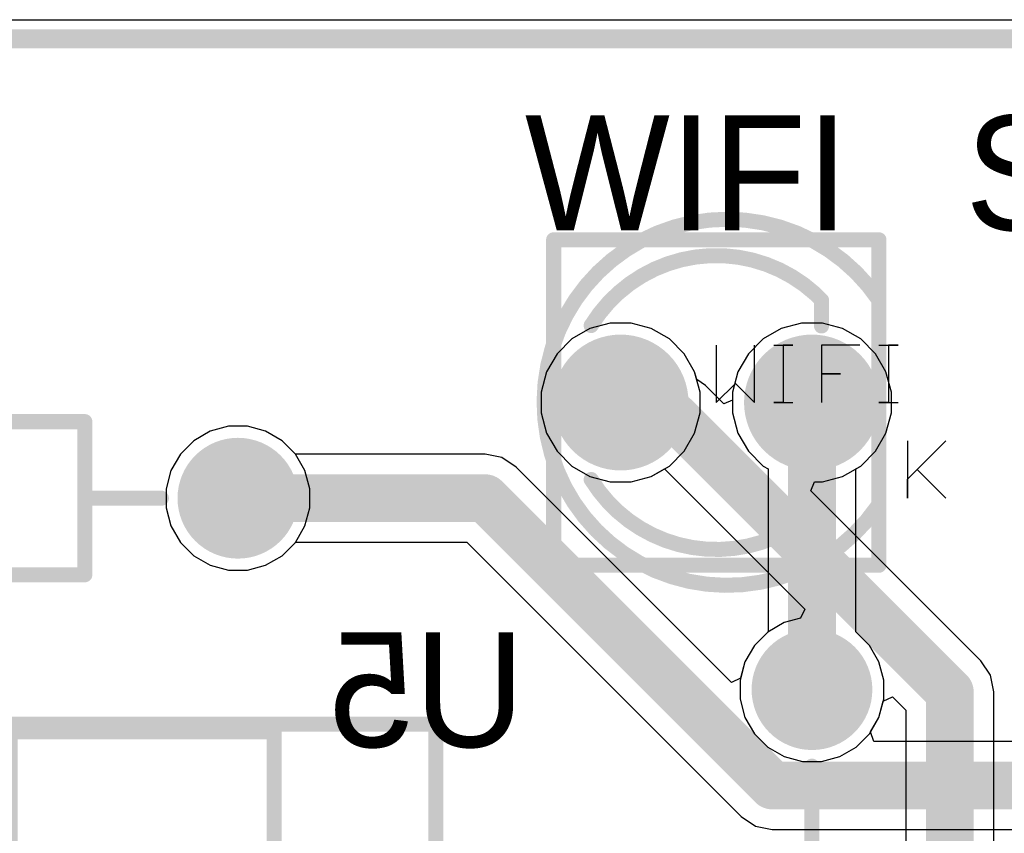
# Model space of a CAD drawing. Header units: millimetres. Extents: x 1.79 to 6.42, y 2.45 to 4.75.
# Tile 31 of 34: x 4.59 to 5.1, y 4.32 to 4.75. Entities that reach past the tile are written whole.
import ezdxf

# ---------------------------------------------------------------- set-up
doc = ezdxf.new("R2010")
doc.units = ezdxf.units.MM
doc.header["$MEASUREMENT"] = 0
for name, color, linetype in [('BottomLayer', 5, 'Continuous'), ('BottomOverlay', 54, 'Continuous'), ('BottomPaste', 16, 'Continuous'), ('BottomSolder', 6, 'Continuous'), ('Mechanical13', 56, 'Continuous'), ('Mechanical15', 56, 'Continuous'), ('Mechanical20', 56, 'Continuous'), ('Mechanical21', 56, 'Continuous'), ('Mechanical23', 56, 'Continuous'), ('Mechanical24', 56, 'Continuous'), ('MultiLayer', 9, 'Continuous'), ('PadHoleLayer', 156, 'Continuous'), ('TopLayer', 1, 'Continuous'), ('TopOverlay', 2, 'Continuous'), ('TopSolder', 216, 'Continuous')]:
    doc.layers.add(name, color=color, linetype=linetype)

# ---------------------------------------------------------------- blocks, each defined once
blk = doc.blocks.new('T____3___2')
at = {"layer": 'BottomLayer', "const_width": 0.0315}
for points in [[(-0.06575, 0, 1), (-0.03425, 0, 1)], [(0.03425, 0, 1), (0.06575, 0, 1)]]:
    blk.add_lwpolyline(points, format="xyb", close=True, dxfattribs=at)
at = {"layer": 'BottomSolder', "const_width": 0.0355}
for points in [[(-0.06775, 0, 1), (-0.03225, 0, 1)], [(0.03225, 0, 1), (0.06775, 0, 1)]]:
    blk.add_lwpolyline(points, format="xyb", close=True, dxfattribs=at)
at = {"layer": 'Mechanical13', "const_width": 0.00787}
for points in [[(-0.085, 0.085), (0.085, 0.085)], [(-0.085, -0.085), (-0.085, 0.085)], [(0.085, -0.085), (0.085, 0.085)], [(-0.085, -0.085), (0.085, -0.085)]]:
    blk.add_lwpolyline(points, dxfattribs=at)
at = {"layer": 'Mechanical13', "const_width": 0.00394}
for points in [[(-0.08697, 0.085, 1), (-0.08303, 0.085, 1)], [(-0.08697, 0.085, 1), (-0.08303, 0.085, 1)], [(0.08303, 0.085, 1), (0.08697, 0.085, 1)], [(0.08303, 0.085, 1), (0.08697, 0.085, 1)], [(-0.08697, -0.085, 1), (-0.08303, -0.085, 1)], [(-0.08697, -0.085, 1), (-0.08303, -0.085, 1)], [(0.08303, -0.085, 1), (0.08697, -0.085, 1)], [(0.08303, -0.085, 1), (0.08697, -0.085, 1)]]:
    blk.add_lwpolyline(points, format="xyb", close=True, dxfattribs=at)
at = {"layer": 'Mechanical15'}
for p, q in [((0, 0.02999), (0, 0)), ((0.01999, 0), (0.01999, 0.02999)), ((0.02999, 0.02999), (0.03999, 0.02999)), ((0.03999, 0.02999), (0.03499, 0.02999)), ((0.03499, 0.02999), (0.03499, 0)), ((0.07498, 0.02999), (0.05498, 0.02999)), ((0.05498, 0.02999), (0.05498, 0.015)), ((0.08497, 0.02999), (0.09497, 0.02999)), ((0.09497, 0.02999), (0.08997, 0.02999)), ((0.08997, 0.02999), (0.08997, 0)), ((0.05498, 0.015), (0.06498, 0.015)), ((0.06498, 0.015), (0.05498, 0.015)), ((0.05498, 0.015), (0.05498, 0)), ((0, 0), (0.01, 0.01)), ((0.01, 0.01), (0.01999, 0)), ((0.03499, 0), (0.02999, 0)), ((0.02999, 0), (0.03999, 0)), ((0.08997, 0), (0.08497, 0)), ((0.08497, 0), (0.09497, 0)), ((0.1, -0.02001), (0.1, -0.05)), ((0.1, -0.04), (0.11999, -0.02001)), ((0.11999, -0.02001), (0.105, -0.035)), ((0.105, -0.035), (0.11999, -0.05)), ((0.1, -0.05), (0.1, -0.04))]:
    blk.add_line(p, q, dxfattribs=at)
at = {"layer": 'Mechanical15', "const_width": 0.00787}
blk.add_lwpolyline([(0.08423, -0.05434, -3.239871), (0.085, 0.05345)], format="xyb", dxfattribs=at)
blk.add_lwpolyline([(0.085, -0.05429), (0.085, 0.05345)], dxfattribs=at)
at = {"layer": 'Mechanical15', "const_width": 0.00394}
for points in [[(0.08303, 0.05345, 1), (0.08697, 0.05345, 1)], [(0.08303, 0.05345, 1), (0.08697, 0.05345, 1)], [(0.08226, -0.05434, 1), (0.0862, -0.05434, 1)], [(0.08303, -0.05429, 1), (0.08697, -0.05429, 1)]]:
    blk.add_lwpolyline(points, format="xyb", close=True, dxfattribs=at)
at = {"layer": 'MultiLayer', "const_width": 0.0315}
for points in [[(-0.06575, 0, 1), (-0.03425, 0, 1)], [(0.03425, 0, 1), (0.06575, 0, 1)]]:
    blk.add_lwpolyline(points, format="xyb", close=True, dxfattribs=at)
at = {"layer": 'PadHoleLayer', "const_width": 0.01969}
for points in [[(-0.05984, 0, 1), (-0.04016, 0, 1)], [(0.04016, 0, 1), (0.05984, 0, 1)]]:
    blk.add_lwpolyline(points, format="xyb", close=True, dxfattribs=at)
at = {"layer": 'TopLayer', "const_width": 0.0315}
for points in [[(-0.06575, 0, 1), (-0.03425, 0, 1)], [(0.03425, 0, 1), (0.06575, 0, 1)]]:
    blk.add_lwpolyline(points, format="xyb", close=True, dxfattribs=at)
at = {"layer": 'TopOverlay'}
for p, q in [((0.1, -0.02001), (0.1, -0.05)), ((0.1, -0.04), (0.11999, -0.02001)), ((0.11999, -0.02001), (0.105, -0.035)), ((0.105, -0.035), (0.11999, -0.05)), ((0.1, -0.05), (0.1, -0.04))]:
    blk.add_line(p, q, dxfattribs=at)
at = {"layer": 'TopOverlay', "const_width": 0.00787}
for points in [[(-0.06538, 0.04024, -0.469851), (0.05164, 0.05681)], [(0.05429, -0.05429, -0.484456), (-0.06538, -0.04024)]]:
    blk.add_lwpolyline(points, format="xyb", dxfattribs=at)
for points in [[(0.05164, 0.05681), (0.055, 0.05345)], [(0.055, 0.04), (0.055, 0.05345)], [(0.055, -0.05429), (0.055, -0.04)]]:
    blk.add_lwpolyline(points, dxfattribs=at)
at = {"layer": 'TopOverlay', "const_width": 0.00394}
for points in [[(0.04967, 0.05681, 1), (0.05361, 0.05681, 1)], [(0.04967, 0.05681, 1), (0.05361, 0.05681, 1)], [(0.05303, 0.05345, 1), (0.05697, 0.05345, 1)], [(0.05303, 0.05345, 1), (0.05697, 0.05345, 1)], [(-0.06735, 0.04024, 1), (-0.06341, 0.04024, 1)], [(0.05303, 0.04, 1), (0.05697, 0.04, 1)], [(-0.06735, -0.04024, 1), (-0.06341, -0.04024, 1)], [(0.05303, -0.04, 1), (0.05697, -0.04, 1)], [(0.05232, -0.05429, 1), (0.05625, -0.05429, 1)], [(0.05303, -0.05429, 1), (0.05697, -0.05429, 1)]]:
    blk.add_lwpolyline(points, format="xyb", close=True, dxfattribs=at)
at = {"layer": 'TopSolder', "const_width": 0.0355}
for points in [[(-0.06775, 0, 1), (-0.03225, 0, 1)], [(0.03225, 0, 1), (0.06775, 0, 1)]]:
    blk.add_lwpolyline(points, format="xyb", close=True, dxfattribs=at)
blk = doc.blocks.new('AXIAL_0_4_6')
at = {"layer": 'BottomLayer', "const_width": 0.02756}
blk.add_lwpolyline([(0.18622, 0, 1), (0.21378, 0, 1)], format="xyb", close=True, dxfattribs=at)
at = {"layer": 'BottomSolder', "const_width": 0.03156}
blk.add_lwpolyline([(0.18422, 0, 1), (0.21578, 0, 1)], format="xyb", close=True, dxfattribs=at)
at = {"layer": 'MultiLayer', "const_width": 0.02756}
blk.add_lwpolyline([(0.18622, 0, 1), (0.21378, 0, 1)], format="xyb", close=True, dxfattribs=at)
at = {"layer": 'PadHoleLayer', "const_width": 0.01673}
blk.add_lwpolyline([(0.19163, 0, 1), (0.20837, 0, 1)], format="xyb", close=True, dxfattribs=at)
at = {"layer": 'TopLayer', "const_width": 0.02756}
blk.add_lwpolyline([(0.18622, 0, 1), (0.21378, 0, 1)], format="xyb", close=True, dxfattribs=at)
at = {"layer": 'TopOverlay', "const_width": 0.00787}
blk.add_lwpolyline([(0.12, 0), (0.16, 0)], dxfattribs=at)
at = {"layer": 'TopOverlay', "const_width": 0.00394}
blk.add_lwpolyline([(0.15803, 0, 1), (0.16197, 0, 1)], format="xyb", close=True, dxfattribs=at)
at = {"layer": 'TopSolder', "const_width": 0.03156}
blk.add_lwpolyline([(0.18422, 0, 1), (0.21578, 0, 1)], format="xyb", close=True, dxfattribs=at)
blk = doc.blocks.new('FP_AMS1117_IPC_C_B_11')
at = {"layer": 'BottomLayer'}
for points, const_width in [([(-0.14091, 0.09016, 1), (-0.12374, 0.09016, 1)], 0.01717), ([(-0.14091, 0.09016, 1), (-0.12374, 0.09016, 1)], 0.01717), ([(-0.13571, 0.09016, 1), (-0.11854, 0.09016, 1)], 0.01717), ([(-0.13571, 0.09016, 1), (-0.11854, 0.09016, 1)], 0.01717), ([(0.11855, 0.04544, 1), (0.13575, 0.04544, 1)], 0.0172), ([(0.12369, 0.04544, 1), (0.14089, 0.04544, 1)], 0.0172), ([(-0.14091, 0, 1), (-0.12374, 0, 1)], 0.01717), ([(-0.14091, 0, 1), (-0.12374, 0, 1)], 0.01717), ([(-0.13571, 0, 1), (-0.11854, 0, 1)], 0.01717), ([(-0.13571, 0, 1), (-0.11854, 0, 1)], 0.01717), ([(0.11855, -0.04544, 1), (0.13575, -0.04544, 1)], 0.0172), ([(0.12369, -0.04544, 1), (0.14089, -0.04544, 1)], 0.0172)]:
    blk.add_lwpolyline(points, format="xyb", close=True, dxfattribs=dict(at, const_width=const_width))
for points in [[(-0.13233, 0.07299), (-0.12712, 0.07299), (-0.13233, 0.10733), (-0.12712, 0.10733)], [(-0.14949, 0.09016), (-0.10995, 0.09016), (-0.14949, 0.09016), (-0.10995, 0.09016)], [(0.12715, -0.06264), (0.13229, -0.06264), (0.12715, 0.06264), (0.13229, 0.06264)], [(0.10995, -0.04544), (0.14949, -0.04544), (0.10995, 0.04544), (0.14949, 0.04544)], [(-0.13233, -0.01717), (-0.12712, -0.01717), (-0.13233, 0.01717), (-0.12712, 0.01717)], [(-0.14949, 0), (-0.10995, 0), (-0.14949, 0), (-0.10995, 0)], [(-0.14949, -0.10733), (-0.10995, -0.10733), (-0.14949, -0.07299), (-0.10995, -0.07299)]]:
    blk.add_solid(points, dxfattribs=at)
at = {"layer": 'BottomOverlay', "const_width": 0.00787}
for points in [[(-0.069, -0.12805), (-0.069, 0.12805)], [(-0.069, 0.12805), (0.069, 0.12805)], [(0.069, -0.12805), (0.069, 0.12805)], [(-0.069, -0.12805), (0.069, -0.12805)]]:
    blk.add_lwpolyline(points, dxfattribs=at)
at = {"layer": 'BottomOverlay'}
for points, const_width in [([(-0.07096, 0.12805, 1), (-0.06703, 0.12805, 1)], 0.00394), ([(-0.07096, 0.12805, 1), (-0.06703, 0.12805, 1)], 0.00394), ([(0.06703, 0.12805, 1), (0.07096, 0.12805, 1)], 0.00394), ([(0.06703, 0.12805, 1), (0.07096, 0.12805, 1)], 0.00394), ([(-0.1248, -0.1378, 1), (-0.13465, -0.1378, 1)], 0.00984), ([(-0.07096, -0.12805, 1), (-0.06703, -0.12805, 1)], 0.00394), ([(-0.07096, -0.12805, 1), (-0.06703, -0.12805, 1)], 0.00394), ([(0.06703, -0.12805, 1), (0.07096, -0.12805, 1)], 0.00394), ([(0.06703, -0.12805, 1), (0.07096, -0.12805, 1)], 0.00394), ([(-0.13711, -0.1378, 1), (-0.13219, -0.1378, 1)], 0.00492), ([(-0.12726, -0.1378, 1), (-0.12234, -0.1378, 1)], 0.00492)]:
    blk.add_lwpolyline(points, format="xyb", close=True, dxfattribs=dict(at, const_width=const_width))
at = {"layer": 'BottomPaste'}
for points, const_width in [([(-0.14091, 0.09016, 1), (-0.12374, 0.09016, 1)], 0.01717), ([(-0.14091, 0.09016, 1), (-0.12374, 0.09016, 1)], 0.01717), ([(-0.13571, 0.09016, 1), (-0.11854, 0.09016, 1)], 0.01717), ([(-0.13571, 0.09016, 1), (-0.11854, 0.09016, 1)], 0.01717), ([(0.11855, 0.04544, 1), (0.13575, 0.04544, 1)], 0.0172), ([(0.12369, 0.04544, 1), (0.14089, 0.04544, 1)], 0.0172), ([(-0.14091, 0, 1), (-0.12374, 0, 1)], 0.01717), ([(-0.14091, 0, 1), (-0.12374, 0, 1)], 0.01717), ([(-0.13571, 0, 1), (-0.11854, 0, 1)], 0.01717), ([(-0.13571, 0, 1), (-0.11854, 0, 1)], 0.01717), ([(0.11855, -0.04544, 1), (0.13575, -0.04544, 1)], 0.0172), ([(0.12369, -0.04544, 1), (0.14089, -0.04544, 1)], 0.0172)]:
    blk.add_lwpolyline(points, format="xyb", close=True, dxfattribs=dict(at, const_width=const_width))
for points in [[(-0.13233, 0.07299), (-0.12712, 0.07299), (-0.13233, 0.10733), (-0.12712, 0.10733)], [(-0.14949, 0.09016), (-0.10995, 0.09016), (-0.14949, 0.09016), (-0.10995, 0.09016)], [(0.12715, -0.06264), (0.13229, -0.06264), (0.12715, 0.06264), (0.13229, 0.06264)], [(0.10995, -0.04544), (0.14949, -0.04544), (0.10995, 0.04544), (0.14949, 0.04544)], [(-0.13233, -0.01717), (-0.12712, -0.01717), (-0.13233, 0.01717), (-0.12712, 0.01717)], [(-0.14949, 0), (-0.10995, 0), (-0.14949, 0), (-0.10995, 0)], [(-0.14949, -0.10733), (-0.10995, -0.10733), (-0.14949, -0.07299), (-0.10995, -0.07299)]]:
    blk.add_solid(points, dxfattribs=at)
at = {"layer": 'BottomSolder'}
for points, const_width in [([(-0.14091, 0.09016, 1), (-0.12374, 0.09016, 1)], 0.01717), ([(-0.14091, 0.09016, 1), (-0.12374, 0.09016, 1)], 0.01717), ([(-0.13571, 0.09016, 1), (-0.11854, 0.09016, 1)], 0.01717), ([(-0.13571, 0.09016, 1), (-0.11854, 0.09016, 1)], 0.01717), ([(0.11855, 0.04544, 1), (0.13575, 0.04544, 1)], 0.0172), ([(0.12369, 0.04544, 1), (0.14089, 0.04544, 1)], 0.0172), ([(-0.14091, 0, 1), (-0.12374, 0, 1)], 0.01717), ([(-0.14091, 0, 1), (-0.12374, 0, 1)], 0.01717), ([(-0.13571, 0, 1), (-0.11854, 0, 1)], 0.01717), ([(-0.13571, 0, 1), (-0.11854, 0, 1)], 0.01717), ([(0.11855, -0.04544, 1), (0.13575, -0.04544, 1)], 0.0172), ([(0.12369, -0.04544, 1), (0.14089, -0.04544, 1)], 0.0172)]:
    blk.add_lwpolyline(points, format="xyb", close=True, dxfattribs=dict(at, const_width=const_width))
for points in [[(-0.13233, 0.07299), (-0.12712, 0.07299), (-0.13233, 0.10733), (-0.12712, 0.10733)], [(-0.14949, 0.09016), (-0.10995, 0.09016), (-0.14949, 0.09016), (-0.10995, 0.09016)], [(0.12715, -0.06264), (0.13229, -0.06264), (0.12715, 0.06264), (0.13229, 0.06264)], [(0.10995, -0.04544), (0.14949, -0.04544), (0.10995, 0.04544), (0.14949, 0.04544)], [(-0.13233, -0.01717), (-0.12712, -0.01717), (-0.13233, 0.01717), (-0.12712, 0.01717)], [(-0.14949, 0), (-0.10995, 0), (-0.14949, 0), (-0.10995, 0)], [(-0.14949, -0.10733), (-0.10995, -0.10733), (-0.14949, -0.07299), (-0.10995, -0.07299)]]:
    blk.add_solid(points, dxfattribs=at)
at = {"layer": 'Mechanical20', "const_width": 0.00787}
for points in [[(-0.15343, -0.13199), (-0.15343, 0.13199)], [(-0.15343, 0.13199), (0.15343, 0.13199)], [(0.15343, -0.13199), (0.15343, 0.13199)], [(-0.15343, -0.13199), (0.15343, -0.13199)]]:
    blk.add_lwpolyline(points, dxfattribs=at)
at = {"layer": 'Mechanical20', "const_width": 0.00394}
for points in [[(-0.1554, 0.13199, 1), (-0.15146, 0.13199, 1)], [(-0.1554, 0.13199, 1), (-0.15146, 0.13199, 1)], [(0.15146, 0.13199, 1), (0.1554, 0.13199, 1)], [(0.15146, 0.13199, 1), (0.1554, 0.13199, 1)], [(-0.1554, -0.13199, 1), (-0.15146, -0.13199, 1)], [(-0.1554, -0.13199, 1), (-0.15146, -0.13199, 1)], [(0.15146, -0.13199, 1), (0.1554, -0.13199, 1)], [(0.15146, -0.13199, 1), (0.1554, -0.13199, 1)]]:
    blk.add_lwpolyline(points, format="xyb", close=True, dxfattribs=at)
at = {"layer": 'Mechanical21', "const_width": 0.00787}
for points in [[(-0.15343, -0.13199), (-0.15343, 0.13199)], [(-0.15343, 0.13199), (0.15343, 0.13199)], [(0.15343, -0.13199), (0.15343, 0.13199)], [(-0.15343, -0.13199), (0.15343, -0.13199)]]:
    blk.add_lwpolyline(points, dxfattribs=at)
at = {"layer": 'Mechanical21', "const_width": 0.00394}
for points in [[(-0.1554, 0.13199, 1), (-0.15146, 0.13199, 1)], [(-0.1554, 0.13199, 1), (-0.15146, 0.13199, 1)], [(0.15146, 0.13199, 1), (0.1554, 0.13199, 1)], [(0.15146, 0.13199, 1), (0.1554, 0.13199, 1)], [(-0.1554, -0.13199, 1), (-0.15146, -0.13199, 1)], [(-0.1554, -0.13199, 1), (-0.15146, -0.13199, 1)], [(0.15146, -0.13199, 1), (0.1554, -0.13199, 1)], [(0.15146, -0.13199, 1), (0.1554, -0.13199, 1)]]:
    blk.add_lwpolyline(points, format="xyb", close=True, dxfattribs=at)
at = {"layer": 'Mechanical23', "const_width": 0.00787}
for points in [[(-0.069, -0.12805), (-0.069, 0.12805)], [(-0.069, 0.12805), (0.069, 0.12805)], [(0.069, -0.12805), (0.069, 0.12805)], [(-0.069, -0.12805), (0.069, -0.12805)]]:
    blk.add_lwpolyline(points, dxfattribs=at)
at = {"layer": 'Mechanical23', "const_width": 0.00394}
for points in [[(-0.07096, 0.12805, 1), (-0.06703, 0.12805, 1)], [(-0.07096, 0.12805, 1), (-0.06703, 0.12805, 1)], [(0.06703, 0.12805, 1), (0.07096, 0.12805, 1)], [(0.06703, 0.12805, 1), (0.07096, 0.12805, 1)], [(-0.07096, -0.12805, 1), (-0.06703, -0.12805, 1)], [(-0.07096, -0.12805, 1), (-0.06703, -0.12805, 1)], [(0.06703, -0.12805, 1), (0.07096, -0.12805, 1)], [(0.06703, -0.12805, 1), (0.07096, -0.12805, 1)]]:
    blk.add_lwpolyline(points, format="xyb", close=True, dxfattribs=at)
at = {"layer": 'Mechanical24', "const_width": 0.00394}
for points in [[(0, -0.01969), (0, 0.01968)], [(-0.01969, 0), (0.01968, 0)]]:
    blk.add_lwpolyline(points, dxfattribs=at)
at = {"layer": 'Mechanical24', "const_width": 0.00197}
for points in [[(-0.00098, 0.01968, 1), (0.00098, 0.01968, 1)], [(-0.02067, 0, 1), (-0.0187, 0, 1)], [(0.0187, 0, 1), (0.02067, 0, 1)], [(-0.00098, -0.01969, 1), (0.00098, -0.01969, 1)]]:
    blk.add_lwpolyline(points, format="xyb", close=True, dxfattribs=at)
at = {"layer": 'Mechanical20', "text_generation_flag": 2}
blk.add_text('U5', height=0.03937, rotation=180, dxfattribs=at).set_placement((0, -0.00042))
blk = doc.blocks.new('AXIAL_0_4_23')
at = {"layer": 'BottomLayer', "const_width": 0.02756}
for points in [[(-0.21378, 0, 1), (-0.18622, 0, 1)], [(0.18622, 0, 1), (0.21378, 0, 1)]]:
    blk.add_lwpolyline(points, format="xyb", close=True, dxfattribs=at)
at = {"layer": 'BottomSolder', "const_width": 0.03156}
for points in [[(-0.21578, 0, 1), (-0.18422, 0, 1)], [(0.18422, 0, 1), (0.21578, 0, 1)]]:
    blk.add_lwpolyline(points, format="xyb", close=True, dxfattribs=at)
at = {"layer": 'MultiLayer', "const_width": 0.02756}
for points in [[(-0.21378, 0, 1), (-0.18622, 0, 1)], [(0.18622, 0, 1), (0.21378, 0, 1)]]:
    blk.add_lwpolyline(points, format="xyb", close=True, dxfattribs=at)
at = {"layer": 'PadHoleLayer', "const_width": 0.01673}
for points in [[(-0.20837, 0, 1), (-0.19163, 0, 1)], [(0.19163, 0, 1), (0.20837, 0, 1)]]:
    blk.add_lwpolyline(points, format="xyb", close=True, dxfattribs=at)
at = {"layer": 'TopLayer', "const_width": 0.02756}
for points in [[(-0.21378, 0, 1), (-0.18622, 0, 1)], [(0.18622, 0, 1), (0.21378, 0, 1)]]:
    blk.add_lwpolyline(points, format="xyb", close=True, dxfattribs=at)
at = {"layer": 'TopOverlay', "const_width": 0.00787}
for points in [[(0.12, 0.04), (-0.12, 0.04)], [(-0.12, 0.04), (-0.12, -0.04)], [(0.12, 0.04), (0.12, -0.04)], [(-0.12, 0), (-0.16, 0)], [(0.16, 0), (0.12, 0)], [(0.12, -0.04), (-0.12, -0.04)]]:
    blk.add_lwpolyline(points, dxfattribs=at)
at = {"layer": 'TopOverlay', "const_width": 0.00394}
for points in [[(-0.12197, 0.04, 1), (-0.11803, 0.04, 1)], [(-0.12197, 0.04, 1), (-0.11803, 0.04, 1)], [(0.11803, 0.04, 1), (0.12197, 0.04, 1)], [(0.11803, 0.04, 1), (0.12197, 0.04, 1)], [(-0.16197, 0, 1), (-0.15803, 0, 1)], [(-0.12197, 0, 1), (-0.11803, 0, 1)], [(0.11803, 0, 1), (0.12197, 0, 1)], [(0.15803, 0, 1), (0.16197, 0, 1)], [(-0.12197, -0.04, 1), (-0.11803, -0.04, 1)], [(-0.12197, -0.04, 1), (-0.11803, -0.04, 1)], [(0.11803, -0.04, 1), (0.12197, -0.04, 1)], [(0.11803, -0.04, 1), (0.12197, -0.04, 1)]]:
    blk.add_lwpolyline(points, format="xyb", close=True, dxfattribs=at)
at = {"layer": 'TopSolder', "const_width": 0.03156}
for points in [[(-0.21578, 0, 1), (-0.18422, 0, 1)], [(0.18422, 0, 1), (0.21578, 0, 1)]]:
    blk.add_lwpolyline(points, format="xyb", close=True, dxfattribs=at)

msp = doc.modelspace()

# ---------------------------------------------------------------- linework, layer by layer
at = {"layer": 'BottomLayer'}
for p, q in [((3.4, 4.75), (6.15, 4.75)), ((4.89454, 4.5915), (4.88398, 4.58867)), ((4.90546, 4.5915), (4.89454, 4.5915)), ((4.91602, 4.58867), (4.90546, 4.5915)), ((4.99454, 4.5915), (4.98398, 4.58867)), ((5.00546, 4.5915), (4.99454, 4.5915)), ((5.01602, 4.58867), (5.00546, 4.5915)), ((4.88398, 4.58867), (4.87452, 4.58321)), ((4.92548, 4.58321), (4.91602, 4.58867)), ((4.98398, 4.58867), (4.97452, 4.58321)), ((5.02548, 4.58321), (5.01602, 4.58867)), ((4.87452, 4.58321), (4.86679, 4.57548)), ((4.93321, 4.57548), (4.92548, 4.58321)), ((4.97452, 4.58321), (4.96679, 4.57548)), ((5.03321, 4.57548), (5.02548, 4.58321)), ((4.86679, 4.57548), (4.86133, 4.56602)), ((4.93867, 4.56602), (4.93321, 4.57548)), ((4.96679, 4.57548), (4.96133, 4.56602)), ((5.03867, 4.56602), (5.03321, 4.57548)), ((4.86133, 4.56602), (4.8585, 4.55546)), ((4.9415, 4.55546), (4.93867, 4.56602)), ((4.96133, 4.56602), (4.9585, 4.55546)), ((5.0415, 4.55546), (5.03867, 4.56602)), ((4.8585, 4.55546), (4.8585, 4.54454)), ((4.9415, 4.54454), (4.9415, 4.55546)), ((4.9585, 4.55546), (4.9585, 4.54454)), ((5.0415, 4.54454), (5.0415, 4.55546)), ((4.8585, 4.54454), (4.86133, 4.53398)), ((4.93867, 4.53398), (4.9415, 4.54454)), ((4.9585, 4.54454), (4.96133, 4.53398)), ((5.03867, 4.53398), (5.0415, 4.54454)), ((4.6855, 4.535), (4.67694, 4.53005)), ((4.69506, 4.53756), (4.6855, 4.535)), ((4.70494, 4.53756), (4.69506, 4.53756)), ((4.7145, 4.535), (4.70494, 4.53756)), ((4.72306, 4.53005), (4.7145, 4.535)), ((4.86133, 4.53398), (4.86679, 4.52452)), ((4.93321, 4.52452), (4.93867, 4.53398)), ((4.96133, 4.53398), (4.96679, 4.52452)), ((5.03321, 4.52452), (5.03867, 4.53398)), ((4.67694, 4.53005), (4.66995, 4.52306)), ((4.73005, 4.52306), (4.72306, 4.53005)), ((4.66995, 4.52306), (4.665, 4.5145)), ((4.73012, 4.52294), (4.73005, 4.52306)), ((4.86679, 4.52452), (4.87452, 4.51679)), ((4.92548, 4.51679), (4.93321, 4.52452)), ((4.96679, 4.52452), (4.97452, 4.51679)), ((5.02548, 4.51679), (5.03321, 4.52452)), ((4.82921, 4.52294), (4.73012, 4.52294)), ((4.83798, 4.52119), (4.82921, 4.52294)), ((4.84543, 4.51622), (4.83798, 4.52119)), ((4.665, 4.5145), (4.66244, 4.50494)), ((4.95795, 4.4037), (4.84543, 4.51622)), ((4.87452, 4.51679), (4.88398, 4.51133)), ((4.91602, 4.51133), (4.92548, 4.51679)), ((4.97452, 4.51679), (4.97706, 4.51533)), ((4.97706, 4.51533), (4.97706, 4.43012)), ((5.02294, 4.51533), (5.02548, 4.51679)), ((5.02294, 4.43012), (5.02294, 4.51533)), ((4.88398, 4.51133), (4.89454, 4.5085)), ((4.89454, 4.5085), (4.90546, 4.5085)), ((4.90546, 4.5085), (4.91602, 4.51133)), ((4.66244, 4.50494), (4.66244, 4.49506)), ((4.66244, 4.49506), (4.665, 4.4855)), ((4.665, 4.4855), (4.66995, 4.47694)), ((4.66995, 4.47694), (4.67694, 4.46995)), ((4.72306, 4.46995), (4.73005, 4.47694)), ((4.73005, 4.47694), (4.73012, 4.47706)), ((4.73012, 4.47706), (4.8197, 4.47706)), ((4.8197, 4.47706), (4.96304, 4.33372)), ((4.67694, 4.46995), (4.6855, 4.465)), ((4.7145, 4.465), (4.72306, 4.46995)), ((4.6855, 4.465), (4.69506, 4.46244)), ((4.69506, 4.46244), (4.70494, 4.46244)), ((4.70494, 4.46244), (4.7145, 4.465)), ((4.97694, 4.43005), (4.96995, 4.42306)), ((4.97706, 4.43012), (4.97694, 4.43005)), ((5.02306, 4.43005), (5.02294, 4.43012)), ((5.03005, 4.42306), (5.02306, 4.43005)), ((4.96995, 4.42306), (4.965, 4.4145)), ((5.035, 4.4145), (5.03005, 4.42306)), ((4.965, 4.4145), (4.96272, 4.406)), ((5.03756, 4.40494), (5.035, 4.4145)), ((4.96272, 4.406), (4.95795, 4.4037)), ((5.03756, 4.39506), (5.03756, 4.40494)), ((5.035, 4.3855), (5.03756, 4.39506)), ((5.0306, 4.37788), (5.035, 4.3855)), ((5.03236, 4.37288), (5.0306, 4.37788)), ((5.21764, 4.37288), (5.03236, 4.37288)), ((4.96304, 4.33372), (4.97049, 4.32875)), ((4.97049, 4.32875), (4.97926, 4.327)), ((4.97926, 4.327), (5.52074, 4.327))]:
    msp.add_line(p, q, dxfattribs=at)
at = {"layer": 'BottomLayer', "const_width": 0.025}
for points in [[(5, 4.4), (5, 4.55)], [(4.7, 4.5), (4.82921, 4.5)], [(4.82921, 4.5), (4.97926, 4.34994)], [(4.97926, 4.34994), (5.52074, 4.34994)]]:
    msp.add_lwpolyline(points, dxfattribs=at)
at = {"layer": 'BottomLayer', "const_width": 0.0125}
for points in [[(4.99375, 4.55, 1), (5.00625, 4.55, 1)], [(4.69375, 4.5, 1), (4.70625, 4.5, 1)], [(4.82296, 4.5, 1), (4.83546, 4.5, 1)], [(4.82296, 4.5, 1), (4.83546, 4.5, 1)], [(4.99375, 4.4, 1), (5.00625, 4.4, 1)], [(4.97301, 4.34994, 1), (4.98551, 4.34994, 1)], [(4.97301, 4.34994, 1), (4.98551, 4.34994, 1)]]:
    msp.add_lwpolyline(points, format="xyb", close=True, dxfattribs=at)
at = {"layer": 'TopLayer'}
for p, q in [((3.4, 4.75), (6.15, 4.75)), ((4.89454, 4.5915), (4.88398, 4.58867)), ((4.90546, 4.5915), (4.89454, 4.5915)), ((4.91602, 4.58867), (4.90546, 4.5915)), ((4.99454, 4.5915), (4.98398, 4.58867)), ((5.00546, 4.5915), (4.99454, 4.5915)), ((5.01602, 4.58867), (5.00546, 4.5915)), ((4.88398, 4.58867), (4.87452, 4.58321)), ((4.92548, 4.58321), (4.91602, 4.58867)), ((4.98398, 4.58867), (4.97452, 4.58321)), ((5.02548, 4.58321), (5.01602, 4.58867)), ((4.87452, 4.58321), (4.86679, 4.57548)), ((4.93321, 4.57548), (4.92548, 4.58321)), ((4.97452, 4.58321), (4.96679, 4.57548)), ((5.03321, 4.57548), (5.02548, 4.58321)), ((4.86679, 4.57548), (4.86133, 4.56602)), ((4.93867, 4.56602), (4.93321, 4.57548)), ((4.96679, 4.57548), (4.96133, 4.56602)), ((5.03867, 4.56602), (5.03321, 4.57548)), ((4.86133, 4.56602), (4.8585, 4.55546)), ((4.93975, 4.56198), (4.93867, 4.56602)), ((4.96133, 4.56602), (4.9585, 4.55546)), ((5.0415, 4.55546), (5.03867, 4.56602)), ((4.94429, 4.55895), (4.93975, 4.56198)), ((4.8585, 4.55546), (4.8585, 4.54454)), ((4.95388, 4.54935), (4.94429, 4.55895)), ((4.9585, 4.55546), (4.9585, 4.55127)), ((5.0415, 4.54454), (5.0415, 4.55546)), ((4.9585, 4.55127), (4.95388, 4.54935)), ((4.8585, 4.54454), (4.86133, 4.53398)), ((5.03867, 4.53398), (5.0415, 4.54454)), ((4.6855, 4.535), (4.67694, 4.53005)), ((4.69506, 4.53756), (4.6855, 4.535)), ((4.70494, 4.53756), (4.69506, 4.53756)), ((4.7145, 4.535), (4.70494, 4.53756)), ((4.72306, 4.53005), (4.7145, 4.535)), ((4.86133, 4.53398), (4.86679, 4.52452)), ((5.03321, 4.52452), (5.03867, 4.53398)), ((4.67694, 4.53005), (4.66995, 4.52306)), ((4.73005, 4.52306), (4.72306, 4.53005)), ((4.66995, 4.52306), (4.665, 4.5145)), ((4.735, 4.5145), (4.73005, 4.52306)), ((4.86679, 4.52452), (4.87452, 4.51679)), ((5.02548, 4.51679), (5.03321, 4.52452)), ((4.665, 4.5145), (4.66244, 4.50494)), ((4.73756, 4.50494), (4.735, 4.5145)), ((4.87452, 4.51679), (4.88398, 4.51133)), ((4.91602, 4.51133), (4.92299, 4.51536)), ((4.92299, 4.51536), (4.9963, 4.44205)), ((5.01602, 4.51133), (5.02548, 4.51679)), ((4.88398, 4.51133), (4.89454, 4.5085)), ((4.89454, 4.5085), (4.90546, 4.5085)), ((4.90546, 4.5085), (4.91602, 4.51133)), ((4.99935, 4.50388), (5.00127, 4.5085)), ((5.00127, 4.5085), (5.00546, 4.5085)), ((5.00546, 4.5085), (5.01602, 4.51133)), ((4.66244, 4.50494), (4.66244, 4.49506)), ((4.73756, 4.49506), (4.73756, 4.50494)), ((5.08826, 4.41498), (4.99935, 4.50388)), ((4.66244, 4.49506), (4.665, 4.4855)), ((4.735, 4.4855), (4.73756, 4.49506)), ((4.665, 4.4855), (4.66995, 4.47694)), ((4.73005, 4.47694), (4.735, 4.4855)), ((4.66995, 4.47694), (4.67694, 4.46995)), ((4.72306, 4.46995), (4.73005, 4.47694)), ((4.67694, 4.46995), (4.6855, 4.465)), ((4.7145, 4.465), (4.72306, 4.46995)), ((4.6855, 4.465), (4.69506, 4.46244)), ((4.69506, 4.46244), (4.70494, 4.46244)), ((4.70494, 4.46244), (4.7145, 4.465)), ((4.9963, 4.44205), (4.994, 4.43728)), ((4.994, 4.43728), (4.9855, 4.435)), ((4.9855, 4.435), (4.97694, 4.43005)), ((4.97694, 4.43005), (4.96995, 4.42306)), ((4.96995, 4.42306), (4.965, 4.4145)), ((5.09323, 4.40754), (5.08826, 4.41498)), ((4.965, 4.4145), (4.96244, 4.40494)), ((4.96244, 4.40494), (4.96244, 4.39506)), ((5.09497, 4.39876), (5.09323, 4.40754)), ((4.96244, 4.39506), (4.965, 4.3855)), ((5.03728, 4.394), (5.04205, 4.3963)), ((5.04205, 4.3963), (5.04909, 4.38926)), ((5.09497, 3.81747), (5.09497, 4.39876)), ((5.035, 4.3855), (5.03728, 4.394)), ((5.04909, 4.38926), (5.04909, 3.80797)), ((4.965, 4.3855), (4.96995, 4.37694)), ((5.03005, 4.37694), (5.035, 4.3855)), ((4.96995, 4.37694), (4.97694, 4.36995)), ((5.02306, 4.36995), (5.03005, 4.37694)), ((4.97694, 4.36995), (4.9855, 4.365)), ((5.0145, 4.365), (5.02306, 4.36995)), ((4.9855, 4.365), (4.99506, 4.36244)), ((5.00494, 4.36244), (5.0145, 4.365)), ((4.99506, 4.36244), (5.00494, 4.36244))]:
    msp.add_line(p, q, dxfattribs=at)
at = {"layer": 'TopLayer', "const_width": 0.025}
for points in [[(4.9, 4.55), (4.90727, 4.54273)], [(4.90727, 4.54273), (4.92806, 4.54273)], [(4.92806, 4.54273), (5.07203, 4.39876)], [(5.07203, 3.80797), (5.07203, 4.39876)]]:
    msp.add_lwpolyline(points, dxfattribs=at)
at = {"layer": 'TopLayer', "const_width": 0.0125}
for points in [[(4.89375, 4.55, 1), (4.90625, 4.55, 1)], [(4.90102, 4.54273, 1), (4.91352, 4.54273, 1)], [(4.90102, 4.54273, 1), (4.91352, 4.54273, 1)], [(4.92181, 4.54273, 1), (4.93431, 4.54273, 1)], [(4.92181, 4.54273, 1), (4.93431, 4.54273, 1)], [(5.06578, 4.39876, 1), (5.07828, 4.39876, 1)], [(5.06578, 4.39876, 1), (5.07828, 4.39876, 1)]]:
    msp.add_lwpolyline(points, format="xyb", close=True, dxfattribs=at)
at = {"layer": 'TopOverlay', "const_width": 0.01}
msp.add_lwpolyline([(3.4, 4.74), (6.13, 4.74)], dxfattribs=at)

# ---------------------------------------------------------------- block references
for name, p in [('T____3___2', (4.95, 4.55)), ('FP_AMS1117_IPC_C_B_11', (4.65, 4.25))]:
    msp.add_blockref(name, p)
for name, p, rotation in [('AXIAL_0_4_23', (4.5, 4.5), 180), ('AXIAL_0_4_6', (5, 4.2), 90)]:
    msp.add_blockref(name, p, dxfattribs=dict(rotation=rotation))

# ---------------------------------------------------------------- texts
at = {"layer": 'BottomOverlay', "text_generation_flag": 2}
msp.add_text('U5', height=0.06, dxfattribs=at).set_placement((4.85, 4.37))
at = {"layer": 'TopOverlay'}
for s, p in [('WIFI', (4.85, 4.64)), ('SERV', (5.08004, 4.64))]:
    msp.add_text(s, height=0.06, dxfattribs=at).set_placement(p)

doc.saveas('drawing.dxf')
